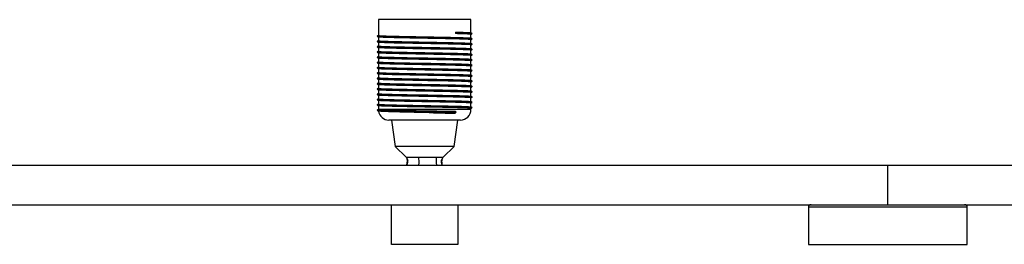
# Paper-space layout '_Derecha' of a CAD drawing. Header units: millimetres. Extents: x -875 to 525, y -8 to 78.
# Tile 2 of 4: x -503 to -131, y -8 to 78. Entities that reach past the tile are written whole.
import ezdxf

# ---------------------------------------------------------------- set-up
doc = ezdxf.new("R2010")
doc.units = ezdxf.units.MM

psp = doc.layouts.new('_Derecha')

# ---------------------------------------------------------------- linework, layer by layer
at = {"color": 7, "linetype": 'Continuous', "lineweight": 25}
for p, q in [((-367.5, 77.5), (-367.5, 71.52)), ((-332.5, 77.5), (-367.5, 77.5)), ((-332.5, 72.53), (-332.5, 77.5)), ((-367.99, 71.25), (-367.9, 71.2)), ((-367.5, 70.94), (-367.5, 69.52)), ((-338.39, 72.79), (-338.4, 72.21)), ((-338.07, 72.5), (-338.4, 72.21)), ((-338.39, 72.79), (-338.07, 72.5)), ((-332.5, 70.53), (-332.5, 71.94)), ((-332.01, 72.27), (-332.06, 72.3)), ((-332.02, 72.25), (-332.01, 72.25)), ((-367.99, 69.25), (-367.9, 69.2)), ((-367.99, 67.25), (-367.9, 67.2)), ((-367.5, 68.94), (-367.5, 67.52)), ((-332.5, 68.53), (-332.5, 69.94)), ((-332.5, 66.53), (-332.5, 67.94)), ((-332.01, 70.27), (-332.06, 70.3)), ((-332.01, 68.27), (-332.06, 68.3)), ((-332.02, 70.25), (-332.01, 70.25)), ((-332.02, 68.25), (-332.01, 68.25)), ((-367.99, 65.25), (-367.9, 65.2)), ((-367.99, 63.25), (-367.9, 63.2)), ((-367.5, 66.94), (-367.5, 65.52)), ((-367.5, 64.94), (-367.5, 63.52)), ((-332.5, 64.53), (-332.5, 65.94)), ((-332.5, 62.53), (-332.5, 63.94)), ((-332.01, 66.27), (-332.06, 66.3)), ((-332.01, 64.27), (-332.06, 64.3)), ((-332.02, 66.25), (-332.01, 66.25)), ((-332.02, 64.25), (-332.01, 64.25)), ((-367.99, 61.25), (-367.9, 61.2)), ((-367.5, 62.94), (-367.5, 61.52)), ((-367.5, 60.94), (-367.5, 59.52)), ((-332.5, 60.53), (-332.5, 61.94)), ((-332.5, 58.53), (-332.5, 59.94)), ((-332.01, 62.27), (-332.06, 62.3)), ((-332.01, 60.27), (-332.06, 60.3)), ((-332.02, 62.25), (-332.01, 62.25)), ((-332.02, 60.25), (-332.01, 60.25)), ((-367.99, 59.25), (-367.9, 59.2)), ((-367.99, 57.25), (-367.9, 57.2)), ((-367.5, 58.94), (-367.5, 57.52)), ((-367.5, 56.94), (-367.5, 55.52)), ((-332.5, 56.53), (-332.5, 57.94)), ((-332.5, 54.53), (-332.5, 55.94)), ((-332.01, 58.27), (-332.06, 58.3)), ((-332.01, 56.27), (-332.06, 56.3)), ((-332.02, 58.25), (-332.01, 58.25)), ((-332.02, 56.25), (-332.01, 56.25)), ((-367.99, 55.25), (-367.9, 55.2)), ((-367.99, 53.25), (-367.9, 53.2)), ((-367.5, 54.94), (-367.5, 53.52)), ((-367.5, 52.94), (-367.5, 51.52)), ((-332.5, 52.53), (-332.5, 53.94)), ((-332.01, 54.27), (-332.06, 54.3)), ((-332.01, 52.27), (-332.06, 52.3)), ((-332.02, 54.25), (-332.01, 54.25)), ((-332.02, 52.25), (-332.01, 52.25)), ((-367.99, 51.25), (-367.9, 51.2)), ((-367.99, 49.25), (-367.9, 49.2)), ((-367.5, 50.94), (-367.5, 49.52)), ((-367.5, 48.94), (-367.5, 47.52)), ((-332.5, 50.53), (-332.5, 51.94)), ((-332.5, 48.53), (-332.5, 49.94)), ((-332.01, 50.27), (-332.06, 50.3)), ((-332.02, 50.25), (-332.01, 50.25)), ((-367.99, 47.25), (-367.9, 47.2)), ((-367.99, 45.25), (-367.9, 45.2)), ((-367.5, 46.94), (-367.5, 45.52)), ((-367.5, 44.94), (-367.5, 43.5)), ((-332.5, 46.53), (-332.5, 47.94)), ((-332.5, 44.53), (-332.5, 45.94)), ((-332.01, 48.27), (-332.06, 48.3)), ((-332.01, 46.27), (-332.06, 46.3)), ((-332.02, 48.25), (-332.01, 48.25)), ((-332.02, 46.25), (-332.01, 46.25)), ((-367.99, 43.25), (-367.9, 43.2)), ((-367.47, 43.52), (-367.46, 43.5)), ((-338.53, 42.1), (-338.07, 42.5)), ((-338.07, 42.5), (-338.43, 42.82)), ((-332.5, 43.5), (-332.5, 43.94)), ((-332.01, 44.27), (-332.06, 44.3)), ((-332.02, 44.25), (-332.01, 44.25)), ((-336.5, 39.5), (-363.5, 39.5)), ((-362.5, 39.5), (-361.13, 29.5)), ((-338.87, 29.5), (-337.5, 39.5)), ((-361.13, 29.5), (-357, 25.5)), ((-338.87, 29.5), (-361.13, 29.5)), ((-343, 25.5), (-338.87, 29.5)), ((-875, 22.5), (525, 22.5)), ((-357.01, 25.52), (-356.6, 24.66)), ((-356.7, 24.88), (-356.38, 24.24)), ((-343.62, 24.24), (-343.3, 24.88)), ((-343.4, 24.66), (-342.99, 25.52)), ((-343.07, 25.5), (-343.1, 25.5)), ((-175, 7.5), (-175, 22.5)), ((-875, 7.5), (525, 7.5)), ((-362.5, -7.5), (-362.5, 7.5)), ((-337.5, 7.5), (-337.5, -7.5)), ((-205, 6.5), (-205, -7.5)), ((-145, -7.5), (-145, 6.5)), ((-337.5, -7.5), (-362.5, -7.5)), ((-205, -7.5), (-145, -7.5))]:
    psp.add_line(p, q, dxfattribs=at)
at = {"color": 8, "linetype": 'Continuous', "lineweight": 25}
for p, q in [((-332.5, 43.5), (-367.46, 43.5)), ((-145, 6.5), (-205, 6.5))]:
    psp.add_line(p, q, dxfattribs=at)
at = {"color": 7, "linetype": 'Continuous', "lineweight": 25}
for centre, radius, start, end in [((-363.5, 43.5), 4, 188.4374, 270), ((-336.5, 43.5), 4, 270, 0), ((-204, 6.5), 1, 90, 180), ((-146, 6.5), 1, 0, 90)]:
    psp.add_arc(centre, radius, start, end, dxfattribs=at)
for points, knots in [([(-367.5, 71.56), (-367.57, 71.52), (-367.73, 71.42), (-367.9, 71.33), (-367.99, 71.27)], [0, 0, 0, 0, 0.428716, 1, 1, 1, 1]), ([(-367.5, 71.53), (-367.57, 71.49), (-367.73, 71.39), (-367.9, 71.3), (-367.99, 71.24)], [0, 0, 0, 0, 0.428932, 1, 1, 1, 1]), ([(-367.99, 71.22), (-367.88, 71.16), (-367.64, 71.02), (-367.41, 70.89), (-367.3, 70.82)], [0, 0, 0, 0, 0.500006, 1, 1, 1, 1]), ([(-367.85, 71.22), (-367.82, 71.2), (-367.76, 71.16), (-366.26, 71.09), (-363.64, 71), (-360.04, 70.92), (-355.77, 70.84), (-351.11, 70.75), (-346.36, 70.67), (-341.87, 70.58), (-337.94, 70.5), (-334.79, 70.42), (-332.81, 70.33), (-331.91, 70.28), (-332.06, 70.25), (-332.07, 70.24)], [0, 0, 0, 0, 0.055419, 0.139963, 0.225182, 0.310401, 0.394945, 0.480516, 0.564897, 0.65035, 0.735219, 0.820089, 0.905542, 0.989923, 1, 1, 1, 1]), ([(-367.39, 71.52), (-367.37, 71.5), (-367.31, 71.45), (-365.81, 71.37), (-363.26, 71.29), (-359.76, 71.21), (-355.6, 71.12), (-351.07, 71.04), (-346.46, 70.96), (-342.09, 70.87), (-338.27, 70.79), (-335.21, 70.71), (-333.29, 70.62), (-332.42, 70.57), (-332.56, 70.53), (-332.57, 70.53)], [0, 0, 0, 0, 0.06506, 0.148775, 0.233158, 0.317541, 0.401256, 0.485988, 0.569541, 0.654156, 0.738193, 0.822231, 0.906846, 0.990399, 1, 1, 1, 1]), ([(-332.61, 69.94), (-332.58, 69.95), (-332.4, 69.98), (-333.28, 70.04), (-335.22, 70.13), (-338.27, 70.21), (-342.1, 70.3), (-346.47, 70.38), (-351.08, 70.46), (-355.61, 70.55), (-359.77, 70.63), (-363.26, 70.71), (-365.81, 70.8), (-367.26, 70.87), (-367.33, 70.91), (-367.35, 70.93)], [0, 0, 0, 0, 0.019865, 0.103444, 0.188084, 0.272146, 0.356209, 0.440849, 0.524428, 0.609185, 0.692925, 0.777333, 0.861741, 0.945482, 1, 1, 1, 1]), ([(-332.61, 71.94), (-332.58, 71.95), (-332.4, 71.98), (-333.29, 72.04), (-335.18, 72.13), (-337.33, 72.19), (-338.4, 72.21)], [0, 0, 0, 0, 0.072994, 0.380103, 0.691113, 1, 1, 1, 1]), ([(-338.39, 72.79), (-337.32, 72.76), (-335.17, 72.71), (-333.3, 72.62), (-332.42, 72.57), (-332.56, 72.53), (-332.57, 72.53)], [0, 0, 0, 0, 0.3209902, 0.6441864, 0.9633285, 1, 1, 1, 1]), ([(-338.07, 72.5), (-336.97, 72.47), (-334.75, 72.42), (-332.82, 72.33), (-331.91, 72.28), (-332.06, 72.25), (-332.07, 72.24)], [0, 0, 0, 0, 0.320528, 0.643259, 0.961942, 1, 1, 1, 1]), ([(-332.01, 72.24), (-332.1, 72.3), (-332.29, 72.4), (-332.48, 72.51), (-332.57, 72.57)], [0, 0, 0, 0, 0.500005, 1, 1, 1, 1]), ([(-332.5, 71.94), (-332.45, 71.97), (-332.29, 72.06), (-332.12, 72.16), (-332.01, 72.22)], [0, 0, 0, 0, 0.293159, 1, 1, 1, 1]), ([(-367.5, 69.56), (-367.57, 69.52), (-367.73, 69.42), (-367.9, 69.33), (-367.99, 69.27)], [0, 0, 0, 0, 0.428716, 1, 1, 1, 1]), ([(-367.5, 69.53), (-367.57, 69.49), (-367.73, 69.39), (-367.9, 69.3), (-367.99, 69.24)], [0, 0, 0, 0, 0.428932, 1, 1, 1, 1]), ([(-367.99, 69.22), (-367.88, 69.16), (-367.64, 69.02), (-367.41, 68.89), (-367.3, 68.82)], [0, 0, 0, 0, 0.500006, 1, 1, 1, 1]), ([(-367.5, 67.56), (-367.57, 67.52), (-367.73, 67.42), (-367.9, 67.33), (-367.99, 67.27)], [0, 0, 0, 0, 0.428716, 1, 1, 1, 1]), ([(-367.5, 67.53), (-367.57, 67.49), (-367.73, 67.39), (-367.9, 67.3), (-367.99, 67.24)], [0, 0, 0, 0, 0.428932, 1, 1, 1, 1]), ([(-367.99, 67.22), (-367.88, 67.16), (-367.64, 67.02), (-367.41, 66.89), (-367.3, 66.82)], [0, 0, 0, 0, 0.500006, 1, 1, 1, 1]), ([(-367.85, 69.22), (-367.82, 69.2), (-367.76, 69.16), (-366.26, 69.09), (-363.64, 69), (-360.04, 68.92), (-355.77, 68.84), (-351.11, 68.75), (-346.36, 68.67), (-341.87, 68.58), (-337.94, 68.5), (-334.79, 68.42), (-332.81, 68.33), (-331.91, 68.28), (-332.06, 68.25), (-332.07, 68.24)], [0, 0, 0, 0, 0.0554191, 0.1399634, 0.2251821, 0.3104008, 0.3949452, 0.4805157, 0.5648967, 0.6503497, 0.7352193, 0.820089, 0.9055419, 0.989923, 1, 1, 1, 1]), ([(-367.85, 67.22), (-367.82, 67.2), (-367.76, 67.16), (-366.26, 67.09), (-363.64, 67), (-360.04, 66.92), (-355.77, 66.84), (-351.11, 66.75), (-346.36, 66.67), (-341.87, 66.58), (-337.94, 66.5), (-334.79, 66.42), (-332.81, 66.33), (-331.91, 66.28), (-332.06, 66.25), (-332.07, 66.24)], [0, 0, 0, 0, 0.0554191, 0.1399634, 0.2251821, 0.3104008, 0.3949452, 0.4805157, 0.5648967, 0.6503497, 0.7352193, 0.820089, 0.9055419, 0.989923, 1, 1, 1, 1]), ([(-367.39, 69.52), (-367.37, 69.5), (-367.31, 69.45), (-365.81, 69.37), (-363.26, 69.29), (-359.76, 69.21), (-355.6, 69.12), (-351.07, 69.04), (-346.46, 68.96), (-342.09, 68.87), (-338.27, 68.79), (-335.21, 68.71), (-333.29, 68.62), (-332.42, 68.57), (-332.56, 68.53), (-332.57, 68.53)], [0, 0, 0, 0, 0.0650597, 0.148775, 0.2331579, 0.3175409, 0.4012561, 0.4859875, 0.569541, 0.654156, 0.7381933, 0.8222307, 0.9068456, 0.9903991, 1, 1, 1, 1]), ([(-367.39, 67.52), (-367.37, 67.5), (-367.31, 67.45), (-365.81, 67.37), (-363.26, 67.29), (-359.76, 67.21), (-355.6, 67.12), (-351.07, 67.04), (-346.46, 66.96), (-342.09, 66.87), (-338.27, 66.79), (-335.21, 66.71), (-333.29, 66.62), (-332.42, 66.57), (-332.56, 66.53), (-332.57, 66.53)], [0, 0, 0, 0, 0.0650597, 0.148775, 0.2331579, 0.3175409, 0.4012561, 0.4859875, 0.569541, 0.654156, 0.7381933, 0.8222307, 0.9068456, 0.9903991, 1, 1, 1, 1]), ([(-332.61, 67.94), (-332.58, 67.95), (-332.4, 67.98), (-333.28, 68.04), (-335.22, 68.13), (-338.27, 68.21), (-342.1, 68.3), (-346.47, 68.38), (-351.08, 68.46), (-355.61, 68.55), (-359.77, 68.63), (-363.26, 68.71), (-365.81, 68.8), (-367.26, 68.87), (-367.33, 68.91), (-367.35, 68.93)], [0, 0, 0, 0, 0.019865, 0.103444, 0.188084, 0.272146, 0.356209, 0.440849, 0.524428, 0.609185, 0.692925, 0.777333, 0.861741, 0.945482, 1, 1, 1, 1]), ([(-332.01, 70.24), (-332.1, 70.3), (-332.29, 70.4), (-332.48, 70.51), (-332.57, 70.57)], [0, 0, 0, 0, 0.500005, 1, 1, 1, 1]), ([(-332.01, 68.24), (-332.1, 68.3), (-332.29, 68.4), (-332.48, 68.51), (-332.57, 68.57)], [0, 0, 0, 0, 0.500005, 1, 1, 1, 1]), ([(-332.5, 69.94), (-332.45, 69.97), (-332.29, 70.06), (-332.12, 70.16), (-332.01, 70.22)], [0, 0, 0, 0, 0.293159, 1, 1, 1, 1]), ([(-332.5, 67.94), (-332.45, 67.97), (-332.29, 68.06), (-332.12, 68.16), (-332.01, 68.22)], [0, 0, 0, 0, 0.293159, 1, 1, 1, 1]), ([(-367.5, 65.56), (-367.57, 65.52), (-367.73, 65.42), (-367.9, 65.33), (-367.99, 65.27)], [0, 0, 0, 0, 0.428716, 1, 1, 1, 1]), ([(-367.5, 65.53), (-367.57, 65.49), (-367.73, 65.39), (-367.9, 65.3), (-367.99, 65.24)], [0, 0, 0, 0, 0.428932, 1, 1, 1, 1]), ([(-367.99, 65.22), (-367.88, 65.16), (-367.64, 65.02), (-367.41, 64.89), (-367.3, 64.82)], [0, 0, 0, 0, 0.500006, 1, 1, 1, 1]), ([(-367.5, 63.56), (-367.57, 63.52), (-367.73, 63.42), (-367.9, 63.33), (-367.99, 63.27)], [0, 0, 0, 0, 0.428716, 1, 1, 1, 1]), ([(-367.5, 63.53), (-367.57, 63.49), (-367.73, 63.39), (-367.9, 63.3), (-367.99, 63.24)], [0, 0, 0, 0, 0.428932, 1, 1, 1, 1]), ([(-367.85, 65.22), (-367.82, 65.2), (-367.76, 65.16), (-366.26, 65.09), (-363.64, 65), (-360.04, 64.92), (-355.77, 64.84), (-351.11, 64.75), (-346.36, 64.67), (-341.87, 64.58), (-337.94, 64.5), (-334.79, 64.42), (-332.81, 64.33), (-331.91, 64.28), (-332.06, 64.25), (-332.07, 64.24)], [0, 0, 0, 0, 0.055419, 0.139963, 0.225182, 0.310401, 0.394945, 0.480516, 0.564897, 0.65035, 0.735219, 0.820089, 0.905542, 0.989923, 1, 1, 1, 1]), ([(-367.39, 65.52), (-367.37, 65.5), (-367.31, 65.45), (-365.81, 65.37), (-363.26, 65.29), (-359.76, 65.21), (-355.6, 65.12), (-351.07, 65.04), (-346.46, 64.96), (-342.09, 64.87), (-338.27, 64.79), (-335.21, 64.71), (-333.29, 64.62), (-332.42, 64.57), (-332.56, 64.53), (-332.57, 64.53)], [0, 0, 0, 0, 0.06506, 0.148775, 0.233158, 0.317541, 0.401256, 0.485988, 0.569541, 0.654156, 0.738193, 0.822231, 0.906846, 0.990399, 1, 1, 1, 1]), ([(-367.39, 63.52), (-367.37, 63.5), (-367.31, 63.45), (-365.81, 63.37), (-363.26, 63.29), (-359.76, 63.21), (-355.6, 63.12), (-351.07, 63.04), (-346.46, 62.96), (-342.09, 62.87), (-338.27, 62.79), (-335.21, 62.71), (-333.29, 62.62), (-332.42, 62.57), (-332.56, 62.53), (-332.57, 62.53)], [0, 0, 0, 0, 0.06506, 0.148775, 0.233158, 0.317541, 0.401256, 0.485988, 0.569541, 0.654156, 0.738193, 0.822231, 0.906846, 0.990399, 1, 1, 1, 1]), ([(-332.61, 65.94), (-332.58, 65.95), (-332.4, 65.98), (-333.28, 66.04), (-335.22, 66.13), (-338.27, 66.21), (-342.1, 66.3), (-346.47, 66.38), (-351.08, 66.46), (-355.61, 66.55), (-359.77, 66.63), (-363.26, 66.71), (-365.81, 66.8), (-367.26, 66.87), (-367.33, 66.91), (-367.35, 66.93)], [0, 0, 0, 0, 0.019865, 0.103444, 0.188084, 0.272146, 0.356209, 0.440849, 0.524428, 0.609185, 0.692925, 0.777333, 0.861741, 0.945482, 1, 1, 1, 1]), ([(-332.61, 63.94), (-332.58, 63.95), (-332.4, 63.98), (-333.28, 64.04), (-335.22, 64.13), (-338.27, 64.21), (-342.1, 64.3), (-346.47, 64.38), (-351.08, 64.46), (-355.61, 64.55), (-359.77, 64.63), (-363.26, 64.71), (-365.81, 64.8), (-367.26, 64.87), (-367.33, 64.91), (-367.35, 64.93)], [0, 0, 0, 0, 0.0198651, 0.1034437, 0.1880839, 0.2721465, 0.356209, 0.4408492, 0.5244278, 0.6091845, 0.6929249, 0.7773331, 0.8617413, 0.9454816, 1, 1, 1, 1]), ([(-332.01, 66.24), (-332.1, 66.3), (-332.29, 66.4), (-332.48, 66.51), (-332.57, 66.57)], [0, 0, 0, 0, 0.500005, 1, 1, 1, 1]), ([(-332.01, 64.24), (-332.1, 64.3), (-332.29, 64.4), (-332.48, 64.51), (-332.57, 64.57)], [0, 0, 0, 0, 0.500005, 1, 1, 1, 1]), ([(-332.5, 65.94), (-332.45, 65.97), (-332.29, 66.06), (-332.12, 66.16), (-332.01, 66.22)], [0, 0, 0, 0, 0.293159, 1, 1, 1, 1]), ([(-332.5, 63.94), (-332.45, 63.97), (-332.29, 64.06), (-332.12, 64.16), (-332.01, 64.22)], [0, 0, 0, 0, 0.293159, 1, 1, 1, 1]), ([(-367.99, 63.22), (-367.88, 63.16), (-367.64, 63.02), (-367.41, 62.89), (-367.3, 62.82)], [0, 0, 0, 0, 0.500006, 1, 1, 1, 1]), ([(-367.5, 61.56), (-367.57, 61.52), (-367.73, 61.42), (-367.9, 61.33), (-367.99, 61.27)], [0, 0, 0, 0, 0.428716, 1, 1, 1, 1]), ([(-367.5, 61.53), (-367.57, 61.49), (-367.73, 61.39), (-367.9, 61.3), (-367.99, 61.24)], [0, 0, 0, 0, 0.428932, 1, 1, 1, 1]), ([(-367.99, 61.22), (-367.88, 61.16), (-367.64, 61.02), (-367.41, 60.89), (-367.3, 60.82)], [0, 0, 0, 0, 0.500006, 1, 1, 1, 1]), ([(-367.5, 59.56), (-367.57, 59.52), (-367.73, 59.42), (-367.9, 59.33), (-367.99, 59.27)], [0, 0, 0, 0, 0.428716, 1, 1, 1, 1]), ([(-367.5, 59.53), (-367.57, 59.49), (-367.73, 59.39), (-367.9, 59.3), (-367.99, 59.24)], [0, 0, 0, 0, 0.428932, 1, 1, 1, 1]), ([(-367.85, 63.22), (-367.82, 63.2), (-367.76, 63.16), (-366.26, 63.09), (-363.64, 63), (-360.04, 62.92), (-355.77, 62.84), (-351.11, 62.75), (-346.36, 62.67), (-341.87, 62.58), (-337.94, 62.5), (-334.79, 62.42), (-332.81, 62.33), (-331.91, 62.28), (-332.06, 62.25), (-332.07, 62.24)], [0, 0, 0, 0, 0.055419, 0.139963, 0.225182, 0.310401, 0.394945, 0.480516, 0.564897, 0.65035, 0.735219, 0.820089, 0.905542, 0.989923, 1, 1, 1, 1]), ([(-367.85, 61.22), (-367.82, 61.2), (-367.76, 61.16), (-366.26, 61.09), (-363.64, 61), (-360.04, 60.92), (-355.77, 60.84), (-351.11, 60.75), (-346.36, 60.67), (-341.87, 60.58), (-337.94, 60.5), (-334.79, 60.42), (-332.81, 60.33), (-331.91, 60.28), (-332.06, 60.25), (-332.07, 60.24)], [0, 0, 0, 0, 0.0554191, 0.1399634, 0.2251821, 0.3104008, 0.3949452, 0.4805157, 0.5648967, 0.6503497, 0.7352193, 0.820089, 0.9055419, 0.989923, 1, 1, 1, 1]), ([(-367.39, 61.52), (-367.37, 61.5), (-367.31, 61.45), (-365.81, 61.37), (-363.26, 61.29), (-359.76, 61.21), (-355.6, 61.12), (-351.07, 61.04), (-346.46, 60.96), (-342.09, 60.87), (-338.27, 60.79), (-335.21, 60.71), (-333.29, 60.62), (-332.42, 60.57), (-332.56, 60.53), (-332.57, 60.53)], [0, 0, 0, 0, 0.06506, 0.148775, 0.233158, 0.317541, 0.401256, 0.485988, 0.569541, 0.654156, 0.738193, 0.822231, 0.906846, 0.990399, 1, 1, 1, 1]), ([(-367.39, 59.52), (-367.37, 59.5), (-367.31, 59.45), (-365.81, 59.37), (-363.26, 59.29), (-359.76, 59.21), (-355.6, 59.12), (-351.07, 59.04), (-346.46, 58.96), (-342.09, 58.87), (-338.27, 58.79), (-335.21, 58.71), (-333.29, 58.62), (-332.42, 58.57), (-332.56, 58.53), (-332.57, 58.53)], [0, 0, 0, 0, 0.06506, 0.148775, 0.233158, 0.317541, 0.401256, 0.485988, 0.569541, 0.654156, 0.738193, 0.822231, 0.906846, 0.990399, 1, 1, 1, 1]), ([(-332.61, 61.94), (-332.58, 61.95), (-332.4, 61.98), (-333.28, 62.04), (-335.22, 62.13), (-338.27, 62.21), (-342.1, 62.3), (-346.47, 62.38), (-351.08, 62.46), (-355.61, 62.55), (-359.77, 62.63), (-363.26, 62.71), (-365.81, 62.8), (-367.26, 62.87), (-367.33, 62.91), (-367.35, 62.93)], [0, 0, 0, 0, 0.019865, 0.103444, 0.188084, 0.272146, 0.356209, 0.440849, 0.524428, 0.609185, 0.692925, 0.777333, 0.861741, 0.945482, 1, 1, 1, 1]), ([(-332.61, 59.94), (-332.58, 59.95), (-332.4, 59.98), (-333.28, 60.04), (-335.22, 60.13), (-338.27, 60.21), (-342.1, 60.3), (-346.47, 60.38), (-351.08, 60.46), (-355.61, 60.55), (-359.77, 60.63), (-363.26, 60.71), (-365.81, 60.8), (-367.26, 60.87), (-367.33, 60.91), (-367.35, 60.93)], [0, 0, 0, 0, 0.019865, 0.103444, 0.188084, 0.272146, 0.356209, 0.440849, 0.524428, 0.609185, 0.692925, 0.777333, 0.861741, 0.945482, 1, 1, 1, 1]), ([(-332.01, 62.24), (-332.1, 62.3), (-332.29, 62.4), (-332.48, 62.51), (-332.57, 62.57)], [0, 0, 0, 0, 0.5000052, 1, 1, 1, 1]), ([(-332.01, 60.24), (-332.1, 60.3), (-332.29, 60.4), (-332.48, 60.51), (-332.57, 60.57)], [0, 0, 0, 0, 0.500005, 1, 1, 1, 1]), ([(-332.5, 61.94), (-332.45, 61.97), (-332.29, 62.06), (-332.12, 62.16), (-332.01, 62.22)], [0, 0, 0, 0, 0.293159, 1, 1, 1, 1]), ([(-332.5, 59.94), (-332.45, 59.97), (-332.29, 60.06), (-332.12, 60.16), (-332.01, 60.22)], [0, 0, 0, 0, 0.293159, 1, 1, 1, 1]), ([(-367.99, 59.22), (-367.88, 59.16), (-367.64, 59.02), (-367.41, 58.89), (-367.3, 58.82)], [0, 0, 0, 0, 0.500006, 1, 1, 1, 1]), ([(-367.5, 57.56), (-367.57, 57.52), (-367.73, 57.42), (-367.9, 57.33), (-367.99, 57.27)], [0, 0, 0, 0, 0.428716, 1, 1, 1, 1]), ([(-367.5, 57.53), (-367.57, 57.49), (-367.73, 57.39), (-367.9, 57.3), (-367.99, 57.24)], [0, 0, 0, 0, 0.428932, 1, 1, 1, 1]), ([(-367.99, 57.22), (-367.88, 57.16), (-367.64, 57.02), (-367.41, 56.89), (-367.3, 56.82)], [0, 0, 0, 0, 0.500006, 1, 1, 1, 1]), ([(-367.85, 59.22), (-367.82, 59.2), (-367.76, 59.16), (-366.26, 59.09), (-363.64, 59), (-360.04, 58.92), (-355.77, 58.84), (-351.11, 58.75), (-346.36, 58.67), (-341.87, 58.58), (-337.94, 58.5), (-334.79, 58.42), (-332.81, 58.33), (-331.91, 58.28), (-332.06, 58.25), (-332.07, 58.24)], [0, 0, 0, 0, 0.0554191, 0.1399634, 0.2251821, 0.3104008, 0.3949452, 0.4805157, 0.5648967, 0.6503497, 0.7352193, 0.820089, 0.9055419, 0.989923, 1, 1, 1, 1]), ([(-367.85, 57.22), (-367.82, 57.2), (-367.76, 57.16), (-366.26, 57.09), (-363.64, 57), (-360.04, 56.92), (-355.77, 56.84), (-351.11, 56.75), (-346.36, 56.67), (-341.87, 56.58), (-337.94, 56.5), (-334.79, 56.42), (-332.81, 56.33), (-331.91, 56.28), (-332.06, 56.25), (-332.07, 56.24)], [0, 0, 0, 0, 0.0554191, 0.1399634, 0.2251821, 0.3104008, 0.3949452, 0.4805157, 0.5648967, 0.6503497, 0.7352193, 0.820089, 0.9055419, 0.989923, 1, 1, 1, 1]), ([(-367.39, 57.52), (-367.37, 57.5), (-367.31, 57.45), (-365.81, 57.37), (-363.26, 57.29), (-359.76, 57.21), (-355.6, 57.12), (-351.07, 57.04), (-346.46, 56.96), (-342.09, 56.87), (-338.27, 56.79), (-335.21, 56.71), (-333.29, 56.62), (-332.42, 56.57), (-332.56, 56.53), (-332.57, 56.53)], [0, 0, 0, 0, 0.06506, 0.148775, 0.233158, 0.317541, 0.401256, 0.485988, 0.569541, 0.654156, 0.738193, 0.822231, 0.906846, 0.990399, 1, 1, 1, 1]), ([(-332.61, 57.94), (-332.58, 57.95), (-332.4, 57.98), (-333.28, 58.04), (-335.22, 58.13), (-338.27, 58.21), (-342.1, 58.3), (-346.47, 58.38), (-351.08, 58.46), (-355.61, 58.55), (-359.77, 58.63), (-363.26, 58.71), (-365.81, 58.8), (-367.26, 58.87), (-367.33, 58.91), (-367.35, 58.93)], [0, 0, 0, 0, 0.019865, 0.103444, 0.188084, 0.272146, 0.356209, 0.440849, 0.524428, 0.609185, 0.692925, 0.777333, 0.861741, 0.945482, 1, 1, 1, 1]), ([(-332.61, 55.94), (-332.58, 55.95), (-332.4, 55.98), (-333.28, 56.04), (-335.22, 56.13), (-338.27, 56.21), (-342.1, 56.3), (-346.47, 56.38), (-351.08, 56.46), (-355.61, 56.55), (-359.77, 56.63), (-363.26, 56.71), (-365.81, 56.8), (-367.26, 56.87), (-367.33, 56.91), (-367.35, 56.93)], [0, 0, 0, 0, 0.019865, 0.103444, 0.188084, 0.272146, 0.356209, 0.440849, 0.524428, 0.609185, 0.692925, 0.777333, 0.861741, 0.945482, 1, 1, 1, 1]), ([(-332.01, 58.24), (-332.1, 58.3), (-332.29, 58.4), (-332.48, 58.51), (-332.57, 58.57)], [0, 0, 0, 0, 0.500005, 1, 1, 1, 1]), ([(-332.01, 56.24), (-332.1, 56.3), (-332.29, 56.4), (-332.48, 56.51), (-332.57, 56.57)], [0, 0, 0, 0, 0.500005, 1, 1, 1, 1]), ([(-332.5, 57.94), (-332.45, 57.97), (-332.29, 58.06), (-332.12, 58.16), (-332.01, 58.22)], [0, 0, 0, 0, 0.293159, 1, 1, 1, 1]), ([(-332.5, 55.94), (-332.45, 55.97), (-332.29, 56.06), (-332.12, 56.16), (-332.01, 56.22)], [0, 0, 0, 0, 0.293159, 1, 1, 1, 1]), ([(-367.5, 55.56), (-367.57, 55.52), (-367.73, 55.42), (-367.9, 55.33), (-367.99, 55.27)], [0, 0, 0, 0, 0.428716, 1, 1, 1, 1]), ([(-367.5, 55.53), (-367.57, 55.49), (-367.73, 55.39), (-367.9, 55.3), (-367.99, 55.24)], [0, 0, 0, 0, 0.428932, 1, 1, 1, 1]), ([(-367.99, 55.22), (-367.88, 55.16), (-367.64, 55.02), (-367.41, 54.89), (-367.3, 54.82)], [0, 0, 0, 0, 0.500006, 1, 1, 1, 1]), ([(-367.5, 53.56), (-367.57, 53.52), (-367.73, 53.42), (-367.9, 53.33), (-367.99, 53.27)], [0, 0, 0, 0, 0.428716, 1, 1, 1, 1]), ([(-367.5, 53.53), (-367.57, 53.49), (-367.73, 53.39), (-367.9, 53.3), (-367.99, 53.24)], [0, 0, 0, 0, 0.428932, 1, 1, 1, 1]), ([(-367.99, 53.22), (-367.88, 53.16), (-367.64, 53.02), (-367.41, 52.89), (-367.3, 52.82)], [0, 0, 0, 0, 0.500006, 1, 1, 1, 1]), ([(-367.85, 55.22), (-367.82, 55.2), (-367.76, 55.16), (-366.26, 55.09), (-363.64, 55), (-360.04, 54.92), (-355.77, 54.84), (-351.11, 54.75), (-346.36, 54.67), (-341.87, 54.58), (-337.94, 54.5), (-334.79, 54.42), (-332.81, 54.33), (-331.91, 54.28), (-332.06, 54.25), (-332.07, 54.24)], [0, 0, 0, 0, 0.0554191, 0.1399634, 0.2251821, 0.3104008, 0.3949452, 0.4805157, 0.5648967, 0.6503497, 0.7352193, 0.820089, 0.9055419, 0.989923, 1, 1, 1, 1]), ([(-367.85, 53.22), (-367.82, 53.2), (-367.76, 53.16), (-366.26, 53.09), (-363.64, 53), (-360.04, 52.92), (-355.77, 52.84), (-351.11, 52.75), (-346.36, 52.67), (-341.87, 52.58), (-337.94, 52.5), (-334.79, 52.42), (-332.81, 52.33), (-331.91, 52.28), (-332.06, 52.25), (-332.07, 52.24)], [0, 0, 0, 0, 0.0554191, 0.1399634, 0.2251821, 0.3104008, 0.3949452, 0.4805157, 0.5648967, 0.6503497, 0.7352193, 0.820089, 0.9055419, 0.989923, 1, 1, 1, 1]), ([(-367.39, 55.52), (-367.37, 55.5), (-367.31, 55.45), (-365.81, 55.37), (-363.26, 55.29), (-359.76, 55.21), (-355.6, 55.12), (-351.07, 55.04), (-346.46, 54.96), (-342.09, 54.87), (-338.27, 54.79), (-335.21, 54.71), (-333.29, 54.62), (-332.42, 54.57), (-332.56, 54.53), (-332.57, 54.53)], [0, 0, 0, 0, 0.06506, 0.148775, 0.233158, 0.317541, 0.401256, 0.485988, 0.569541, 0.654156, 0.738193, 0.822231, 0.906846, 0.990399, 1, 1, 1, 1]), ([(-367.39, 53.52), (-367.37, 53.5), (-367.31, 53.45), (-365.81, 53.37), (-363.26, 53.29), (-359.76, 53.21), (-355.6, 53.12), (-351.07, 53.04), (-346.46, 52.96), (-342.09, 52.87), (-338.27, 52.79), (-335.21, 52.71), (-333.29, 52.62), (-332.42, 52.57), (-332.56, 52.53), (-332.57, 52.53)], [0, 0, 0, 0, 0.06506, 0.148775, 0.233158, 0.317541, 0.401256, 0.485988, 0.569541, 0.654156, 0.738193, 0.822231, 0.906846, 0.990399, 1, 1, 1, 1]), ([(-332.61, 53.94), (-332.58, 53.95), (-332.4, 53.98), (-333.28, 54.04), (-335.22, 54.13), (-338.27, 54.21), (-342.1, 54.3), (-346.47, 54.38), (-351.08, 54.46), (-355.61, 54.55), (-359.77, 54.63), (-363.26, 54.71), (-365.81, 54.8), (-367.26, 54.87), (-367.33, 54.91), (-367.35, 54.93)], [0, 0, 0, 0, 0.019865, 0.103444, 0.188084, 0.272146, 0.356209, 0.440849, 0.524428, 0.609185, 0.692925, 0.777333, 0.861741, 0.945482, 1, 1, 1, 1]), ([(-332.61, 51.94), (-332.58, 51.95), (-332.4, 51.98), (-333.28, 52.04), (-335.22, 52.13), (-338.27, 52.21), (-342.1, 52.3), (-346.47, 52.38), (-351.08, 52.46), (-355.61, 52.55), (-359.77, 52.63), (-363.26, 52.71), (-365.81, 52.8), (-367.26, 52.87), (-367.33, 52.91), (-367.35, 52.93)], [0, 0, 0, 0, 0.019865, 0.103444, 0.188084, 0.272146, 0.356209, 0.440849, 0.524428, 0.609185, 0.692925, 0.777333, 0.861741, 0.945482, 1, 1, 1, 1]), ([(-332.01, 54.24), (-332.1, 54.3), (-332.29, 54.4), (-332.48, 54.51), (-332.57, 54.57)], [0, 0, 0, 0, 0.500005, 1, 1, 1, 1]), ([(-332.01, 52.24), (-332.1, 52.3), (-332.29, 52.4), (-332.48, 52.51), (-332.57, 52.57)], [0, 0, 0, 0, 0.500005, 1, 1, 1, 1]), ([(-332.5, 53.94), (-332.45, 53.97), (-332.29, 54.06), (-332.12, 54.16), (-332.01, 54.22)], [0, 0, 0, 0, 0.293159, 1, 1, 1, 1]), ([(-332.5, 51.94), (-332.45, 51.97), (-332.29, 52.06), (-332.12, 52.16), (-332.01, 52.22)], [0, 0, 0, 0, 0.293159, 1, 1, 1, 1]), ([(-367.5, 51.56), (-367.57, 51.52), (-367.73, 51.42), (-367.9, 51.33), (-367.99, 51.27)], [0, 0, 0, 0, 0.428716, 1, 1, 1, 1]), ([(-367.5, 51.53), (-367.57, 51.49), (-367.73, 51.39), (-367.9, 51.3), (-367.99, 51.24)], [0, 0, 0, 0, 0.428932, 1, 1, 1, 1]), ([(-367.99, 51.22), (-367.88, 51.16), (-367.64, 51.02), (-367.41, 50.89), (-367.3, 50.82)], [0, 0, 0, 0, 0.500006, 1, 1, 1, 1]), ([(-367.5, 49.56), (-367.57, 49.52), (-367.73, 49.42), (-367.9, 49.33), (-367.99, 49.27)], [0, 0, 0, 0, 0.428716, 1, 1, 1, 1]), ([(-367.5, 49.53), (-367.57, 49.49), (-367.73, 49.39), (-367.9, 49.3), (-367.99, 49.24)], [0, 0, 0, 0, 0.428932, 1, 1, 1, 1]), ([(-367.99, 49.22), (-367.88, 49.16), (-367.64, 49.02), (-367.41, 48.89), (-367.3, 48.82)], [0, 0, 0, 0, 0.500006, 1, 1, 1, 1]), ([(-367.85, 51.22), (-367.82, 51.2), (-367.76, 51.16), (-366.26, 51.09), (-363.64, 51), (-360.04, 50.92), (-355.77, 50.84), (-351.11, 50.75), (-346.36, 50.67), (-341.87, 50.58), (-337.94, 50.5), (-334.79, 50.42), (-332.81, 50.33), (-331.91, 50.28), (-332.06, 50.25), (-332.07, 50.24)], [0, 0, 0, 0, 0.0554191, 0.1399634, 0.2251821, 0.3104008, 0.3949452, 0.4805157, 0.5648967, 0.6503497, 0.7352193, 0.820089, 0.9055419, 0.989923, 1, 1, 1, 1]), ([(-367.85, 49.22), (-367.82, 49.2), (-367.76, 49.16), (-366.26, 49.09), (-363.64, 49), (-360.04, 48.92), (-355.77, 48.84), (-351.11, 48.75), (-346.36, 48.67), (-341.87, 48.58), (-337.94, 48.5), (-334.79, 48.42), (-332.81, 48.33), (-331.91, 48.28), (-332.06, 48.25), (-332.07, 48.24)], [0, 0, 0, 0, 0.0554191, 0.1399634, 0.2251821, 0.3104008, 0.3949452, 0.4805157, 0.5648967, 0.6503497, 0.7352193, 0.820089, 0.9055419, 0.989923, 1, 1, 1, 1]), ([(-367.39, 51.52), (-367.37, 51.5), (-367.31, 51.45), (-365.81, 51.37), (-363.26, 51.29), (-359.76, 51.21), (-355.6, 51.12), (-351.07, 51.04), (-346.46, 50.96), (-342.09, 50.87), (-338.27, 50.79), (-335.21, 50.71), (-333.29, 50.62), (-332.42, 50.57), (-332.56, 50.53), (-332.57, 50.53)], [0, 0, 0, 0, 0.06506, 0.148775, 0.233158, 0.317541, 0.401256, 0.485988, 0.569541, 0.654156, 0.738193, 0.822231, 0.906846, 0.990399, 1, 1, 1, 1]), ([(-367.39, 49.52), (-367.37, 49.5), (-367.31, 49.45), (-365.81, 49.37), (-363.26, 49.29), (-359.76, 49.21), (-355.6, 49.12), (-351.07, 49.04), (-346.46, 48.96), (-342.09, 48.87), (-338.27, 48.79), (-335.21, 48.71), (-333.29, 48.62), (-332.42, 48.57), (-332.56, 48.53), (-332.57, 48.53)], [0, 0, 0, 0, 0.0650597, 0.148775, 0.2331579, 0.3175409, 0.4012561, 0.4859875, 0.569541, 0.654156, 0.7381933, 0.8222307, 0.9068456, 0.9903991, 1, 1, 1, 1]), ([(-332.61, 49.94), (-332.58, 49.95), (-332.4, 49.98), (-333.28, 50.04), (-335.22, 50.13), (-338.27, 50.21), (-342.1, 50.3), (-346.47, 50.38), (-351.08, 50.46), (-355.61, 50.55), (-359.77, 50.63), (-363.26, 50.71), (-365.81, 50.8), (-367.26, 50.87), (-367.33, 50.91), (-367.35, 50.93)], [0, 0, 0, 0, 0.019865, 0.103444, 0.188084, 0.272146, 0.356209, 0.440849, 0.524428, 0.609185, 0.692925, 0.777333, 0.861741, 0.945482, 1, 1, 1, 1]), ([(-332.61, 47.94), (-332.58, 47.95), (-332.4, 47.98), (-333.28, 48.04), (-335.22, 48.13), (-338.27, 48.21), (-342.1, 48.3), (-346.47, 48.38), (-351.08, 48.46), (-355.61, 48.55), (-359.77, 48.63), (-363.26, 48.71), (-365.81, 48.8), (-367.26, 48.87), (-367.33, 48.91), (-367.35, 48.93)], [0, 0, 0, 0, 0.0198651, 0.1034437, 0.1880839, 0.2721465, 0.356209, 0.4408492, 0.5244278, 0.6091845, 0.6929249, 0.7773331, 0.8617413, 0.9454816, 1, 1, 1, 1]), ([(-332.01, 50.24), (-332.1, 50.3), (-332.29, 50.4), (-332.48, 50.51), (-332.57, 50.57)], [0, 0, 0, 0, 0.500005, 1, 1, 1, 1]), ([(-332.01, 48.24), (-332.1, 48.3), (-332.29, 48.4), (-332.48, 48.51), (-332.57, 48.57)], [0, 0, 0, 0, 0.500005, 1, 1, 1, 1]), ([(-332.5, 49.94), (-332.45, 49.97), (-332.29, 50.06), (-332.12, 50.16), (-332.01, 50.22)], [0, 0, 0, 0, 0.293159, 1, 1, 1, 1]), ([(-367.5, 47.56), (-367.57, 47.52), (-367.73, 47.42), (-367.9, 47.33), (-367.99, 47.27)], [0, 0, 0, 0, 0.428716, 1, 1, 1, 1]), ([(-367.5, 47.53), (-367.57, 47.49), (-367.73, 47.39), (-367.9, 47.3), (-367.99, 47.24)], [0, 0, 0, 0, 0.428932, 1, 1, 1, 1]), ([(-367.99, 47.22), (-367.88, 47.16), (-367.64, 47.02), (-367.41, 46.89), (-367.3, 46.82)], [0, 0, 0, 0, 0.500006, 1, 1, 1, 1]), ([(-367.5, 45.56), (-367.57, 45.52), (-367.73, 45.42), (-367.9, 45.33), (-367.99, 45.27)], [0, 0, 0, 0, 0.428716, 1, 1, 1, 1]), ([(-367.5, 45.53), (-367.57, 45.49), (-367.73, 45.39), (-367.9, 45.3), (-367.99, 45.24)], [0, 0, 0, 0, 0.428932, 1, 1, 1, 1]), ([(-367.99, 45.22), (-367.88, 45.16), (-367.64, 45.02), (-367.41, 44.89), (-367.3, 44.82)], [0, 0, 0, 0, 0.500006, 1, 1, 1, 1]), ([(-367.85, 47.22), (-367.82, 47.2), (-367.76, 47.16), (-366.26, 47.09), (-363.64, 47), (-360.04, 46.92), (-355.77, 46.84), (-351.11, 46.75), (-346.36, 46.67), (-341.87, 46.58), (-337.94, 46.5), (-334.79, 46.42), (-332.81, 46.33), (-331.91, 46.28), (-332.06, 46.25), (-332.07, 46.24)], [0, 0, 0, 0, 0.0554191, 0.1399634, 0.2251821, 0.3104008, 0.3949452, 0.4805157, 0.5648967, 0.6503497, 0.7352193, 0.820089, 0.9055419, 0.989923, 1, 1, 1, 1]), ([(-367.85, 45.22), (-367.82, 45.2), (-367.76, 45.16), (-366.26, 45.09), (-363.64, 45), (-360.04, 44.92), (-355.77, 44.84), (-351.11, 44.75), (-346.36, 44.67), (-341.87, 44.58), (-337.94, 44.5), (-334.79, 44.42), (-332.81, 44.33), (-331.91, 44.28), (-332.06, 44.25), (-332.07, 44.24)], [0, 0, 0, 0, 0.0554191, 0.1399634, 0.2251821, 0.3104008, 0.3949452, 0.4805157, 0.5648967, 0.6503497, 0.7352193, 0.820089, 0.9055419, 0.989923, 1, 1, 1, 1]), ([(-367.39, 47.52), (-367.37, 47.5), (-367.31, 47.45), (-365.81, 47.37), (-363.26, 47.29), (-359.76, 47.21), (-355.6, 47.12), (-351.07, 47.04), (-346.46, 46.96), (-342.09, 46.87), (-338.27, 46.79), (-335.21, 46.71), (-333.29, 46.62), (-332.42, 46.57), (-332.56, 46.53), (-332.57, 46.53)], [0, 0, 0, 0, 0.0650597, 0.148775, 0.2331579, 0.3175409, 0.4012561, 0.4859875, 0.569541, 0.654156, 0.7381933, 0.8222307, 0.9068456, 0.9903991, 1, 1, 1, 1]), ([(-367.39, 45.52), (-367.37, 45.5), (-367.31, 45.45), (-365.81, 45.37), (-363.26, 45.29), (-359.76, 45.21), (-355.6, 45.12), (-351.07, 45.04), (-346.46, 44.96), (-342.09, 44.87), (-338.27, 44.79), (-335.21, 44.71), (-333.29, 44.62), (-332.42, 44.57), (-332.56, 44.53), (-332.57, 44.53)], [0, 0, 0, 0, 0.0650597, 0.148775, 0.2331579, 0.3175409, 0.4012561, 0.4859875, 0.569541, 0.654156, 0.7381933, 0.8222307, 0.9068456, 0.9903991, 1, 1, 1, 1]), ([(-332.61, 45.94), (-332.58, 45.95), (-332.4, 45.98), (-333.28, 46.04), (-335.22, 46.13), (-338.27, 46.21), (-342.1, 46.3), (-346.47, 46.38), (-351.08, 46.46), (-355.61, 46.55), (-359.77, 46.63), (-363.26, 46.71), (-365.81, 46.8), (-367.26, 46.87), (-367.33, 46.91), (-367.35, 46.93)], [0, 0, 0, 0, 0.0198651, 0.1034437, 0.1880839, 0.2721465, 0.356209, 0.4408492, 0.5244278, 0.6091845, 0.6929249, 0.7773331, 0.8617413, 0.9454816, 1, 1, 1, 1]), ([(-332.61, 43.94), (-332.58, 43.95), (-332.4, 43.98), (-333.28, 44.04), (-335.22, 44.13), (-338.27, 44.21), (-342.1, 44.3), (-346.47, 44.38), (-351.08, 44.46), (-355.61, 44.55), (-359.77, 44.63), (-363.26, 44.71), (-365.81, 44.8), (-367.26, 44.87), (-367.33, 44.91), (-367.35, 44.93)], [0, 0, 0, 0, 0.0198651, 0.1034437, 0.1880839, 0.2721465, 0.356209, 0.4408492, 0.5244278, 0.6091845, 0.6929249, 0.7773331, 0.8617413, 0.9454816, 1, 1, 1, 1]), ([(-332.01, 46.24), (-332.1, 46.3), (-332.29, 46.4), (-332.48, 46.51), (-332.57, 46.57)], [0, 0, 0, 0, 0.500005, 1, 1, 1, 1]), ([(-332.5, 47.94), (-332.45, 47.97), (-332.29, 48.06), (-332.12, 48.16), (-332.01, 48.22)], [0, 0, 0, 0, 0.293159, 1, 1, 1, 1]), ([(-332.5, 45.94), (-332.45, 45.97), (-332.29, 46.06), (-332.12, 46.16), (-332.01, 46.22)], [0, 0, 0, 0, 0.293159, 1, 1, 1, 1]), ([(-367.98, 43.25), (-367.98, 43.25), (-368.13, 43.23), (-367.85, 43.19), (-367.19, 43.17), (-367.19, 43.17)], [0, 0, 0, 0, 0.025585, 0.99938, 1, 1, 1, 1]), ([(-367.5, 43.56), (-367.57, 43.52), (-367.73, 43.42), (-367.9, 43.33), (-367.99, 43.27)], [0, 0, 0, 0, 0.428716, 1, 1, 1, 1]), ([(-367.5, 43.53), (-367.57, 43.49), (-367.73, 43.39), (-367.9, 43.3), (-367.99, 43.24)], [0, 0, 0, 0, 0.428932, 1, 1, 1, 1]), ([(-367.99, 43.22), (-367.88, 43.16), (-367.64, 43.02), (-367.41, 42.89), (-367.3, 42.82)], [0, 0, 0, 0, 0.500006, 1, 1, 1, 1]), ([(-367.85, 43.22), (-367.82, 43.2), (-367.76, 43.16), (-366.26, 43.09), (-363.64, 43), (-360.04, 42.92), (-355.77, 42.84), (-351.1, 42.75), (-346.37, 42.67), (-341.83, 42.58), (-339.32, 42.53), (-338.07, 42.5)], [0, 0, 0, 0, 0.075378, 0.19037, 0.306279, 0.422188, 0.53718, 0.653568, 0.768338, 0.884566, 1, 1, 1, 1]), ([(-367.46, 43.5), (-367.44, 43.49), (-367.4, 43.48), (-367.29, 43.47), (-367.22, 43.46), (-366.97, 43.44), (-366.75, 43.43), (-366.21, 43.4), (-365.88, 43.38), (-365.31, 43.36), (-365.11, 43.35), (-364.68, 43.34), (-364.46, 43.33), (-363.75, 43.31), (-363.23, 43.3), (-362.11, 43.27), (-361.5, 43.25), (-360.23, 43.22), (-359.56, 43.21), (-358.16, 43.18), (-357.43, 43.17), (-355.16, 43.13), (-353.6, 43.1), (-351.57, 43.06), (-351.16, 43.06), (-350.35, 43.04), (-349.94, 43.03), (-348.73, 43.01), (-347.92, 43), (-346.72, 42.98), (-346.33, 42.97), (-345.53, 42.96), (-345.14, 42.95), (-343.97, 42.93), (-343.22, 42.92), (-341.76, 42.89), (-341.06, 42.88), (-340.04, 42.86), (-339.7, 42.85), (-339.05, 42.84), (-338.74, 42.83), (-338.43, 42.82)], [0, 0, 0, 0, 0.03125, 0.03125, 0.0625, 0.0625, 0.125, 0.125, 0.1875, 0.1875, 0.21875, 0.21875, 0.25, 0.25, 0.3125, 0.3125, 0.375, 0.375, 0.4375, 0.4375, 0.5, 0.5, 0.625, 0.625, 0.65625, 0.65625, 0.6875, 0.6875, 0.75, 0.75, 0.78125, 0.78125, 0.8125, 0.8125, 0.875, 0.875, 0.9375, 0.9375, 0.96875, 0.96875, 1, 1, 1, 1]), ([(-346.6, 42.27), (-347.15, 42.28), (-348.64, 42.31), (-351.13, 42.37), (-354.01, 42.43), (-356.79, 42.5), (-359.4, 42.56), (-361.73, 42.62), (-363.75, 42.68), (-365.45, 42.75), (-366.64, 42.81), (-367.32, 42.86), (-367.37, 42.89), (-367.39, 42.91)], [0, 0, 0, 0, 0.0552423, 0.1505281, 0.2458137, 0.343862, 0.439162, 0.5372131, 0.6327407, 0.7310308, 0.8392713, 0.935179, 1, 1, 1, 1]), ([(-346.6, 42.27), (-345.12, 42.24), (-343.66, 42.21), (-340.92, 42.16), (-339.65, 42.13), (-338.53, 42.1)], [0, 0, 0, 0, 0.5, 0.5, 1, 1, 1, 1]), ([(-332.01, 44.24), (-332.1, 44.3), (-332.29, 44.4), (-332.48, 44.51), (-332.57, 44.57)], [0, 0, 0, 0, 0.500005, 1, 1, 1, 1]), ([(-332.5, 43.94), (-332.45, 43.97), (-332.29, 44.06), (-332.12, 44.16), (-332.01, 44.22)], [0, 0, 0, 0, 0.293159, 1, 1, 1, 1]), ([(-356.86, 25.5), (-356.84, 25.5), (-356.81, 25.5), (-356.75, 25.5), (-356.68, 25.5), (-356.6, 25.5), (-356.49, 25.5), (-356.3, 25.5), (-356.1, 25.5), (-355.99, 25.5)], [0, 0, 0, 0, 0.099939, 0.199878, 0.299818, 0.399759, 0.499702, 0.712648, 1, 1, 1, 1]), ([(-356.62, 22.5), (-356.53, 22.82), (-356.37, 23.39), (-356.38, 23.99), (-356.39, 24.24)], [0, 0, 0, 0, 0.566733, 1, 1, 1, 1]), ([(-354.32, 25.5), (-354.25, 25.5), (-354.11, 25.5), (-353.89, 25.5), (-353.67, 25.5), (-353.44, 25.5), (-353.2, 25.5), (-352.96, 25.5), (-352.72, 25.5), (-352.47, 25.5), (-352.3, 25.5), (-352.22, 25.5)], [0, 0, 0, 0, 0.111108, 0.222219, 0.333331, 0.444443, 0.555557, 0.666669, 0.777781, 0.888892, 1, 1, 1, 1]), ([(-352.22, 25.5), (-352.14, 25.5), (-351.99, 25.5), (-351.76, 25.5), (-351.52, 25.5), (-351.29, 25.5), (-350.96, 25.5), (-350.49, 25.5), (-350.08, 25.5), (-349.85, 25.5)], [0, 0, 0, 0, 0.099939, 0.1998783, 0.2998183, 0.3997593, 0.4997017, 0.7126484, 1, 1, 1, 1]), ([(-347.39, 25.5), (-347.31, 25.5), (-347.15, 25.5), (-346.91, 25.5), (-346.67, 25.5), (-346.44, 25.5), (-346.21, 25.5), (-345.99, 25.5), (-345.77, 25.5), (-345.56, 25.5), (-345.43, 25.5), (-345.36, 25.5)], [0, 0, 0, 0, 0.111108, 0.222219, 0.333331, 0.444443, 0.555557, 0.666669, 0.777781, 0.888892, 1, 1, 1, 1]), ([(-345.36, 25.5), (-345.3, 25.5), (-345.18, 25.5), (-345.01, 25.5), (-344.84, 25.5), (-344.69, 25.5), (-344.47, 25.5), (-344.19, 25.5), (-343.98, 25.5), (-343.87, 25.5)], [0, 0, 0, 0, 0.099939, 0.199878, 0.299818, 0.399759, 0.499702, 0.712648, 1, 1, 1, 1]), ([(-343.38, 22.5), (-343.47, 22.82), (-343.63, 23.39), (-343.62, 23.99), (-343.61, 24.24)], [0, 0, 0, 0, 0.566733, 1, 1, 1, 1]), ([(-343.21, 22.5), (-343.3, 22.82), (-343.45, 23.42), (-343.5, 24.23), (-343.37, 24.68), (-343.31, 24.85)], [0, 0, 0, 0, 0.419502, 0.775563, 1, 1, 1, 1])]:
    psp.add_open_spline(points, degree=3, knots=knots, dxfattribs=at)
for points in [[(-356.79, 22.5), (-356.4, 23.75), (-356.5, 24.66), (-356.86, 25.5)], [(-355.99, 25.5), (-355.55, 25.5), (-354.99, 25.5), (-354.32, 25.5)], [(-352.2, 22.5), (-352.07, 23.75), (-352.1, 24.66), (-352.22, 25.5)], [(-349.85, 25.5), (-349.01, 25.5), (-348.18, 25.5), (-347.39, 25.5)], [(-345.41, 22.5), (-345.67, 23.75), (-345.61, 24.66), (-345.36, 25.5)], [(-343.87, 25.5), (-343.46, 25.5), (-343.19, 25.5), (-343.07, 25.5)]]:
    psp.add_open_spline(points, degree=3, dxfattribs=at)

doc.saveas('drawing.dxf')
